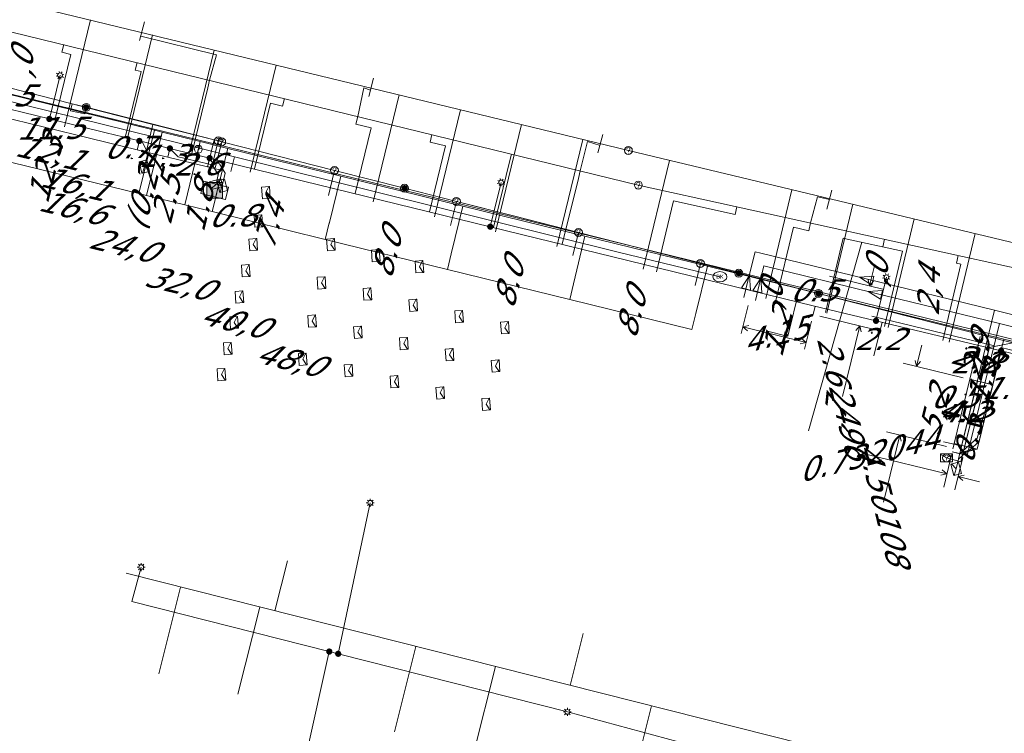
# Model space of a CAD drawing. Header units: metres. Extents: x 124576 to 133557, y 395865 to 402386.
# Tile 82 of 256: x 126196 to 126258, y 398349 to 398395. Entities that reach past the tile are written whole.
import ezdxf
from ezdxf.enums import TextEntityAlignment as Align

# ---------------------------------------------------------------- set-up
doc = ezdxf.new("R2010")
doc.units = ezdxf.units.M
doc.header["$MEASUREMENT"] = 0
for name, color, linetype, lineweight, true_color in [('LG_Datatransport_Breedband_Tilburg_BV', 3, 'Continuous', 13, 0x00ff00), ('LG_Datatransport_KPN_BV', 3, 'Continuous', 13, 0x00ff00), ('LG_Datatransport_Reggefiber_Operator_BV', 3, 'Continuous', 13, 0x00ff00), ('LG_Datatransport_Ziggo_BV', 3, 'Continuous', 13, 0x00ff00), ('LG_Laag_Spanning', 7, 'Continuous', 13, 0x960000), ('LG_Laag_Spanning_Enexis_Netbeheer_BV', 7, 'Continuous', 13, 0x960000), ('LG_Riool_Vrij_Verval_Gemeente_Tilburg_Ruimtelijke_Uitvoering', 7, 'Continuous', 13, 0xca00a0), ('LG_unet-4_Brabant_Water', 5, 'Continuous', 13, 0x0000ff), ('LG_warmte', 7, 'Continuous', 13, 0x008080), ('LG_warmte_Ennatuurlijk_BV', 7, 'Continuous', 13, 0x008080), ('MV_Datatransport_lijn', 3, 'Continuous', 0, 0x00ff00), ('MV_warmte_lijn', 7, 'Continuous', 0, 0x008080)]:
    doc.layers.add(name, color=color, linetype=linetype, lineweight=lineweight, true_color=true_color)
for name, color, linetype, lineweight in [('LG_Datatransport_P_KPN_BV', 7, 'Continuous', 0), ('LG_Datatransport_P_Reggefiber_Operator_BV', 7, 'Continuous', 0), ('LG_Datatransport_P_Ziggo_BV', 7, 'Continuous', 0), ('LG_Laag_Spanning_P_Enexis_Netbeheer_BV', 7, 'Continuous', 0), ('LG_Riool_Vrij_Verval_P_Gemeente_Tilburg_Ruimtelijke_Uitvoering', 7, 'Continuous', 0), ('LG_unet-4_P_Brabant_Water', 7, 'Continuous', 0), ('MV_Datatransport', 7, 'Continuous', 0), ('MV_Laag_Spanning', 7, 'Continuous', 0), ('MV_Laag_Spanning_lijn', 7, 'Continuous', 0), ('MV_Laag_Spanning_pijl', 7, 'Continuous', 0), ('MV_unet-4', 7, 'Continuous', 0), ('MV_warmte', 7, 'Continuous', 0)]:
    doc.layers.add(name, color=color, linetype=linetype, lineweight=lineweight)
doc.styles.add('Klic_Annotatie', font='verdanai.ttf', dxfattribs={"oblique": 20, "height": 1.4})
doc.styles.add('Style-Arial', font='arial.ttf')

# ---------------------------------------------------------------- blocks, each defined once
blk = doc.blocks.new('Onbekend_5')
at = {"layer": 'LG_Datatransport_P_Ziggo_BV'}
blk.add_hatch(color=256, dxfattribs=at).paths.add_polyline_path([(-0.25, -1.07, -0.262633), (0.23, 0.15), (0.59, 0.47, 0.379827), (0.7, 1.26), (0.69, 1.26, 0.228508), (-0.03, 1.53), (-0.03, 1.52, 0.459053), (-0.82, 0.79), (-1.29, 0.85, -0.414214), (-0.08, 2, -0.243799), (1.09, 1.52, -0.379827), (0.9, 0.11), (0.54, -0.2, 0.262633), (0.23, -1.08), (-0.17, -1.07)])
blk.add_circle((0, 0), 2.5, dxfattribs=at)
at = {"layer": 'LG_Datatransport_P_Ziggo_BV', "extrusion": (0, 0, -1)}
blk.add_solid([(0.34, -2.06), (-0.21, -2.06), (0.34, -1.51), (-0.21, -1.51)], dxfattribs=at)
blk = doc.blocks.new('Onbekend_11')
at = {"layer": 'LG_Datatransport_P_Reggefiber_Operator_BV'}
blk.add_hatch(color=256, dxfattribs=at).paths.add_polyline_path([(-0.25, -1.07, -0.262633), (0.23, 0.15), (0.59, 0.47, 0.379827), (0.7, 1.26), (0.69, 1.26, 0.228508), (-0.03, 1.53), (-0.03, 1.52, 0.459053), (-0.82, 0.79), (-1.29, 0.85, -0.414214), (-0.08, 2, -0.243799), (1.09, 1.52, -0.379827), (0.9, 0.11), (0.54, -0.2, 0.262633), (0.23, -1.08), (-0.17, -1.07)])
blk.add_circle((0, 0), 2.5, dxfattribs=at)
at = {"layer": 'LG_Datatransport_P_Reggefiber_Operator_BV', "extrusion": (0, 0, -1)}
blk.add_solid([(0.34, -2.06), (-0.21, -2.06), (0.34, -1.51), (-0.21, -1.51)], dxfattribs=at)
blk = doc.blocks.new('Mof')
at = {"layer": 'LG_Laag_Spanning_P_Enexis_Netbeheer_BV'}
h = blk.add_hatch(color=256, dxfattribs=at)
edge = h.paths.add_edge_path()
edge.add_arc((0, 0), 2, 0, 360)
blk = doc.blocks.new('DeliveryPoint')
at = {"layer": 'LG_Laag_Spanning_P_Enexis_Netbeheer_BV', "flags": 128}
blk.add_lwpolyline([(-3.75, -2.5), (3.75, -2.5), (3.75, 2.5), (-3.75, 2.5), (-3.75, -2.5)], close=True, dxfattribs=at)
blk.add_lwpolyline([(-3.75, 2.5), (-3.75, 2.16), (0, 0), (3.75, 2.16)], dxfattribs=at)
blk = doc.blocks.new('Streetlight')
at = {"layer": 'LG_Laag_Spanning_P_Enexis_Netbeheer_BV'}
for p, q in [((-1.77, 1.77), (-1.06, 1.06)), ((0, 2.5), (0, 1.5)), ((1.77, 1.77), (1.06, 1.06)), ((-1.06, -1.06), (-1.77, -1.77)), ((0, -1.5), (0, -2.5)), ((1.06, -1.06), (1.77, -1.77))]:
    blk.add_line(p, q, dxfattribs=at)
at = {"layer": 'LG_Laag_Spanning_P_Enexis_Netbeheer_BV', "flags": 128}
for points in [[(-2.5, 0), (-1.5, 0)], [(1.5, 0), (2.5, 0)]]:
    blk.add_lwpolyline(points, dxfattribs=at)
at = {"layer": 'LG_Laag_Spanning_P_Enexis_Netbeheer_BV'}
blk.add_circle((0, 0), 1.5, dxfattribs=at)
blk = doc.blocks.new('Flatkast')
at = {"layer": 'LG_Laag_Spanning_P_Enexis_Netbeheer_BV', "flags": 128}
for points in [[(-5, -5), (5, -5), (5, 5), (-5, 5), (-5, -5)], [(-5, 5), (5, 5), (5, -5), (-5, -5), (-5, 5)]]:
    blk.add_lwpolyline(points, close=True, dxfattribs=at)
at = {"layer": 'LG_Laag_Spanning_P_Enexis_Netbeheer_BV', "extrusion": (0, 0, -1)}
blk.add_solid([(5, 5), (-5, 5), (5, -5), (-5, -5)], dxfattribs=at)
blk = doc.blocks.new('m_pijl')
at = {"layer": 'MV_Laag_Spanning_pijl'}
blk.add_hatch(color=7, dxfattribs=at).paths.add_polyline_path([(-1, -0.33), (-1, 0), (-1, 0.33), (0, 0)])
at = {"layer": 'MV_Laag_Spanning_pijl', "flags": 128}
blk.add_lwpolyline([(-1, 0), (-1, 0.33), (0, 0), (-1, -0.33), (-1, 0)], close=True, dxfattribs=at)
blk = doc.blocks.new('FireHydrant')
at = {"layer": 'LG_unet-4_P_Brabant_Water'}
blk.add_ellipse((0, 0), major_axis=(4.45, 0), ratio=0.727642, dxfattribs=at)
at = {"layer": 'LG_unet-4_P_Brabant_Water', "style": 'Style-Arial'}
blk.add_text('BK', height=2.5, dxfattribs=at).set_placement((0, 0), align=Align.MIDDLE_CENTER)
blk = doc.blocks.new('Onbekend_2')
at = {"layer": 'LG_Riool_Vrij_Verval_P_Gemeente_Tilburg_Ruimtelijke_Uitvoering'}
blk.add_hatch(color=256, dxfattribs=at).paths.add_polyline_path([(-0.25, -1.07, -0.262633), (0.23, 0.15), (0.59, 0.47, 0.379827), (0.7, 1.26), (0.69, 1.26, 0.228508), (-0.03, 1.53), (-0.03, 1.52, 0.459053), (-0.82, 0.79), (-1.29, 0.85, -0.414214), (-0.08, 2, -0.243799), (1.09, 1.52, -0.379827), (0.9, 0.11), (0.54, -0.2, 0.262633), (0.23, -1.08), (-0.17, -1.07)])
blk.add_circle((0, 0), 2.5, dxfattribs=at)
at = {"layer": 'LG_Riool_Vrij_Verval_P_Gemeente_Tilburg_Ruimtelijke_Uitvoering', "extrusion": (0, 0, -1)}
blk.add_solid([(0.34, -2.06), (-0.21, -2.06), (0.34, -1.51), (-0.21, -1.51)], dxfattribs=at)
blk = doc.blocks.new('Onbekend_3')
at = {"layer": 'LG_Datatransport_P_KPN_BV'}
blk.add_hatch(color=256, dxfattribs=at).paths.add_polyline_path([(-0.25, -1.07, -0.262633), (0.23, 0.15), (0.59, 0.47, 0.379827), (0.7, 1.26), (0.69, 1.26, 0.228508), (-0.03, 1.53), (-0.03, 1.52, 0.459053), (-0.82, 0.79), (-1.29, 0.85, -0.414214), (-0.08, 2, -0.243799), (1.09, 1.52, -0.379827), (0.9, 0.11), (0.54, -0.2, 0.262633), (0.23, -1.08), (-0.17, -1.07)])
blk.add_circle((0, 0), 2.5, dxfattribs=at)
at = {"layer": 'LG_Datatransport_P_KPN_BV', "extrusion": (0, 0, -1)}
blk.add_solid([(0.34, -2.06), (-0.21, -2.06), (0.34, -1.51), (-0.21, -1.51)], dxfattribs=at)
blk = doc.blocks.new('Mof_2')
at = {"layer": 'LG_Datatransport_P_KPN_BV'}
h = blk.add_hatch(color=256, dxfattribs=at)
edge = h.paths.add_edge_path()
edge.add_arc((0, 0), 2, 0, 360)
blk = doc.blocks.new('PuntVanLevering_1')
at = {"layer": 'LG_Datatransport_P_KPN_BV', "flags": 128}
blk.add_lwpolyline([(-3.75, -2.5), (3.75, -2.5), (3.75, 2.5), (-3.75, 2.5), (-3.75, -2.5)], close=True, dxfattribs=at)
blk.add_lwpolyline([(-3.75, 2.5), (-3.75, 2.16), (0, 0), (3.75, 2.16)], dxfattribs=at)

msp = doc.modelspace()

# ---------------------------------------------------------------- linework, layer by layer
at = {"layer": 'LG_Datatransport_Breedband_Tilburg_BV', "flags": 128}
msp.add_lwpolyline([(126181.83, 398347.532), (126180.534, 398347.849), (126191.109, 398391.105), (126269.475, 398371.941), (126272.078, 398382.64), (126299.898, 398375.833)], dxfattribs=at)
at = {"layer": 'LG_Datatransport_KPN_BV'}
for p, q in [((126199.15, 398389.49), (126195.09, 398390.52)), ((126200.05, 398389.26), (126199.15, 398389.49)), ((126204.29, 398388.18), (126200.05, 398389.26)), ((126203.88, 398386.49), (126204.29, 398388.18)), ((126208.17, 398387.2), (126204.29, 398388.18)), ((126207.77, 398385.54), (126208.17, 398387.2)), ((126208.44, 398387.13), (126208.17, 398387.2)), ((126208.44, 398387.13), (126208.03, 398385.47)), ((126208.66, 398387.07), (126208.25, 398385.42)), ((126208.66, 398387.07), (126208.44, 398387.13)), ((126215.83, 398385.25), (126208.66, 398387.07)), ((126215.83, 398385.25), (126215.44, 398383.65)), ((126220.28, 398384.12), (126215.83, 398385.25)), ((126223.58, 398383.28), (126220.28, 398384.12)), ((126223.58, 398383.28), (126223.21, 398381.75)), ((126227.28, 398382.34), (126223.58, 398383.28)), ((126231.34, 398381.31), (126227.28, 398382.34)), ((126231.34, 398381.31), (126230.98, 398379.84)), ((126239.09, 398379.34), (126231.34, 398381.31)), ((126239.09, 398379.34), (126238.75, 398377.94)), ((126241.53, 398378.72), (126239.09, 398379.34)), ((126241.53, 398378.72), (126246.59, 398377.44)), ((126247.83, 398377.12), (126246.59, 398377.44)), ((126258.95, 398374.3), (126247.83, 398377.12))]:
    msp.add_line(p, q, dxfattribs=at)
at = {"layer": 'LG_Datatransport_KPN_BV', "flags": 128}
for points in [[(126199.15, 398389.49), (126199.05, 398389.04), (126199.95, 398388.84), (126200.05, 398389.26)], [(126258.95, 398374.3), (126257.45, 398374), (126255.65, 398366.74), (126254.73, 398366.99)]]:
    msp.add_lwpolyline(points, dxfattribs=at)
at = {"layer": 'LG_Datatransport_Reggefiber_Operator_BV'}
for p, q in [((126207.769, 398385.535), (126208.171, 398387.198)), ((126208.253, 398385.416), (126208.661, 398387.074)), ((126208.661, 398387.074), (126215.828, 398385.253)), ((126207.769, 398385.535), (126207.8, 398385.5)), ((126215.442, 398383.653), (126215.828, 398385.253)), ((126215.828, 398385.253), (126220.284, 398384.121)), ((126220.284, 398384.121), (126223.583, 398383.283)), ((126223.211, 398381.748), (126223.583, 398383.283)), ((126230.981, 398379.842), (126231.337, 398381.313)), ((126231.337, 398381.313), (126239.091, 398379.343)), ((126238.751, 398377.937), (126239.091, 398379.343)), ((126239.091, 398379.343), (126241.532, 398378.723))]:
    msp.add_line(p, q, dxfattribs=at)
at = {"layer": 'LG_Datatransport_Reggefiber_Operator_BV', "flags": 128}
for points in [[(126194.62, 398391.102), (126195.092, 398390.521), (126199.152, 398389.492), (126200.049, 398389.262), (126204.294, 398388.183), (126208.171, 398387.198), (126208.445, 398387.129), (126208.661, 398387.074), (126215.828, 398385.253), (126220.284, 398384.121), (126223.583, 398383.283), (126227.282, 398382.343), (126231.337, 398381.313), (126239.091, 398379.343), (126241.532, 398378.723), (126246.592, 398377.438), (126247.828, 398377.124), (126258.947, 398374.299), (126264.286, 398373.013), (126278.916, 398369.35), (126284.201, 398368.198), (126297.465, 398364.875)], [(126195.092, 398390.521), (126199.152, 398389.492), (126200.049, 398389.262)], [(126200.049, 398389.262), (126204.294, 398388.183), (126208.171, 398387.198)], [(126208.171, 398387.198), (126208.445, 398387.129), (126208.661, 398387.074)], [(126223.583, 398383.283), (126227.282, 398382.343), (126231.337, 398381.313)], [(126246.592, 398377.438), (126247.828, 398377.124), (126258.947, 398374.299)], [(126254.986, 398366.923), (126255.648, 398366.744), (126257.455, 398373.998), (126258.947, 398374.299)]]:
    msp.add_lwpolyline(points, dxfattribs=at)
at = {"layer": 'LG_Datatransport_Ziggo_BV'}
for p, q in [((126193.036, 398390.605), (126204.387, 398387.8)), ((126203.393, 398383.779), (126204.387, 398387.8)), ((126204.387, 398387.8), (126204.872, 398387.68)), ((126203.879, 398383.66), (126204.872, 398387.68)), ((126204.872, 398387.68), (126207.293, 398387.082)), ((126207.293, 398387.082), (126207.174, 398386.596)), ((126207.293, 398387.082), (126209.045, 398386.649)), ((126208.295, 398383.61), (126209.045, 398386.649)), ((126209.045, 398386.649), (126216.226, 398384.88)), ((126215.483, 398381.853), (126216.226, 398384.88)), ((126216.226, 398384.88), (126223.995, 398382.973)), ((126223.254, 398379.953), (126223.995, 398382.973)), ((126223.995, 398382.973), (126231.75, 398381.07)), ((126231.011, 398378.057), (126231.75, 398381.07)), ((126231.75, 398381.07), (126239.535, 398379.159)), ((126238.797, 398376.154), (126239.535, 398379.159)), ((126239.535, 398379.159), (126245.381, 398377.724)), ((126245.381, 398377.724), (126258.38, 398374.533)), ((126258.38, 398374.533), (126263.715, 398373.223))]:
    msp.add_line(p, q, dxfattribs=at)
at = {"layer": 'LG_Datatransport_Ziggo_BV', "flags": 128}
for points in [[(126203.393, 398383.779), (126204.387, 398387.8), (126193.036, 398390.605), (126191.098, 398391.084), (126186.44, 398371.757), (126184.87, 398365.244), (126183.347, 398358.924), (126181.051, 398349.398), (126179.364, 398342.397), (126177.675, 398335.391), (126176.823, 398331.857), (126178.235, 398331.612), (126182.18, 398330.818), (126190.84, 398328.694), (126195.818, 398327.473), (126196.953, 398327.195), (126197.729, 398327.005), (126197.879, 398327.658)], [(126186.123, 398364.942), (126184.87, 398365.244), (126186.44, 398371.757), (126191.098, 398391.084), (126193.036, 398390.605), (126204.387, 398387.8), (126204.872, 398387.68), (126207.293, 398387.082), (126207.174, 398386.596)], [(126186.123, 398364.942), (126184.87, 398365.244), (126186.44, 398371.757), (126191.098, 398391.084), (126193.036, 398390.605), (126204.387, 398387.8), (126204.872, 398387.68), (126207.293, 398387.082), (126207.174, 398386.596)], [(126187.713, 398371.45), (126186.44, 398371.757), (126191.098, 398391.084), (126193.036, 398390.605), (126204.387, 398387.8), (126204.872, 398387.68), (126207.293, 398387.082), (126207.174, 398386.596)], [(126187.713, 398371.45), (126186.44, 398371.757), (126191.098, 398391.084), (126193.036, 398390.605), (126204.387, 398387.8), (126204.872, 398387.68), (126207.293, 398387.082), (126207.174, 398386.596)], [(126187.713, 398371.45), (126186.44, 398371.757), (126191.098, 398391.084), (126193.036, 398390.605), (126204.387, 398387.8), (126204.872, 398387.68), (126207.293, 398387.082), (126207.174, 398386.596)], [(126203.879, 398383.66), (126204.872, 398387.68), (126207.293, 398387.082), (126207.174, 398386.596)], [(126203.879, 398383.66), (126204.872, 398387.68), (126207.293, 398387.082), (126207.174, 398386.596)], [(126203.879, 398383.66), (126204.872, 398387.68), (126207.293, 398387.082), (126207.174, 398386.596)], [(126207.174, 398386.596), (126207.293, 398387.082), (126209.045, 398386.649), (126216.226, 398384.88), (126223.995, 398382.973), (126231.75, 398381.07), (126239.535, 398379.159), (126245.381, 398377.724)], [(126207.174, 398386.596), (126207.293, 398387.082), (126209.045, 398386.649), (126216.226, 398384.88), (126223.995, 398382.973), (126231.75, 398381.07), (126239.535, 398379.159), (126245.381, 398377.724), (126258.38, 398374.533), (126263.715, 398373.223), (126277.681, 398369.795), (126276.022, 398362.957), (126275.48, 398362.419)], [(126238.797, 398376.154), (126239.535, 398379.159), (126231.75, 398381.07), (126223.995, 398382.973), (126216.226, 398384.88), (126209.045, 398386.649), (126207.293, 398387.082), (126207.174, 398386.596)], [(126231.011, 398378.057), (126231.75, 398381.07), (126223.995, 398382.973), (126216.226, 398384.88), (126209.045, 398386.649), (126207.293, 398387.082), (126207.174, 398386.596)], [(126215.483, 398381.853), (126216.226, 398384.88), (126209.045, 398386.649), (126207.293, 398387.082), (126207.174, 398386.596)], [(126215.483, 398381.853), (126216.226, 398384.88), (126209.045, 398386.649), (126207.293, 398387.082), (126207.174, 398386.596)], [(126208.295, 398383.61), (126209.045, 398386.649), (126207.293, 398387.082), (126207.174, 398386.596)], [(126208.295, 398383.61), (126209.045, 398386.649), (126207.293, 398387.082), (126207.174, 398386.596)], [(126207.174, 398386.596), (126207.293, 398387.082), (126209.045, 398386.649), (126216.226, 398384.88), (126223.995, 398382.973), (126231.75, 398381.07), (126239.535, 398379.159), (126245.381, 398377.724), (126258.38, 398374.533), (126263.715, 398373.223), (126262.115, 398366.645), (126262.969, 398365.465)], [(126238.797, 398376.154), (126239.535, 398379.159), (126231.75, 398381.07), (126223.995, 398382.973), (126216.226, 398384.88), (126209.045, 398386.649), (126207.293, 398387.082), (126207.174, 398386.596)], [(126238.797, 398376.154), (126239.535, 398379.159), (126231.75, 398381.07), (126223.995, 398382.973), (126216.226, 398384.88), (126209.045, 398386.649), (126207.293, 398387.082), (126207.174, 398386.596)], [(126223.254, 398379.953), (126223.995, 398382.973), (126216.226, 398384.88), (126209.045, 398386.649), (126207.293, 398387.082), (126207.174, 398386.596)], [(126223.254, 398379.953), (126223.995, 398382.973), (126216.226, 398384.88), (126209.045, 398386.649), (126207.293, 398387.082), (126207.174, 398386.596)], [(126215.483, 398381.853), (126216.226, 398384.88), (126209.045, 398386.649), (126207.293, 398387.082), (126207.174, 398386.596)], [(126208.295, 398383.61), (126209.045, 398386.649), (126207.293, 398387.082), (126207.174, 398386.596)], [(126207.174, 398386.596), (126207.293, 398387.082), (126209.045, 398386.649), (126216.226, 398384.88), (126223.995, 398382.973), (126231.75, 398381.07), (126239.535, 398379.159), (126245.381, 398377.724), (126258.38, 398374.533), (126263.715, 398373.223), (126277.681, 398369.795), (126283.321, 398368.411), (126281.671, 398361.606), (126282.883, 398360.623)], [(126207.174, 398386.596), (126207.293, 398387.082), (126209.045, 398386.649), (126216.226, 398384.88), (126223.995, 398382.973), (126231.75, 398381.07), (126239.535, 398379.159), (126245.381, 398377.724), (126258.38, 398374.533), (126256.683, 398367.546), (126255.584, 398367.262)], [(126223.254, 398379.953), (126223.995, 398382.973), (126216.226, 398384.88), (126209.045, 398386.649), (126207.293, 398387.082), (126207.174, 398386.596)], [(126223.254, 398379.953), (126223.995, 398382.973), (126216.226, 398384.88), (126209.045, 398386.649), (126207.293, 398387.082), (126207.174, 398386.596)], [(126215.483, 398381.853), (126216.226, 398384.88), (126209.045, 398386.649), (126207.293, 398387.082), (126207.174, 398386.596)], [(126231.011, 398378.057), (126231.75, 398381.07), (126223.995, 398382.973), (126216.226, 398384.88), (126209.045, 398386.649), (126207.293, 398387.082), (126207.174, 398386.596)], [(126208.295, 398383.61), (126209.045, 398386.649), (126207.293, 398387.082), (126207.174, 398386.596)], [(126231.011, 398378.057), (126231.75, 398381.07), (126223.995, 398382.973), (126216.226, 398384.88), (126209.045, 398386.649), (126207.293, 398387.082), (126207.174, 398386.596)], [(126245.381, 398377.724), (126258.38, 398374.533), (126263.715, 398373.223), (126277.681, 398369.795), (126283.321, 398368.411), (126288.797, 398367.067), (126297.488, 398364.979)], [(126258.38, 398374.533), (126256.683, 398367.546), (126255.584, 398367.262)]]:
    msp.add_lwpolyline(points, dxfattribs=at)
at = {"layer": 'LG_Laag_Spanning', "flags": 128}
msp.add_lwpolyline([(126208.887, 398383.398), (126208.889, 398383.398), (126208.89, 398383.399), (126208.891, 398383.399), (126208.892, 398383.4), (126208.893, 398383.401), (126208.894, 398383.402), (126208.895, 398383.403), (126208.895, 398383.404), (126208.896, 398383.406), (126209.086, 398384.183), (126209.086, 398384.184), (126209.086, 398384.185), (126209.086, 398384.186), (126209.086, 398384.188), (126209.085, 398384.189), (126209.085, 398384.19), (126209.084, 398384.191), (126209.083, 398384.192), (126209.082, 398384.193), (126209.081, 398384.194), (126209.08, 398384.194), (126209.078, 398384.195), (126208.301, 398384.385), (126207.524, 398384.575), (126207.523, 398384.575), (126207.522, 398384.575), (126207.521, 398384.575), (126207.519, 398384.575), (126207.518, 398384.574), (126207.517, 398384.574), (126207.516, 398384.573), (126207.515, 398384.572), (126207.514, 398384.571), (126207.513, 398384.57), (126207.513, 398384.569), (126207.512, 398384.567), (126207.322, 398383.79), (126207.322, 398383.789), (126207.322, 398383.788), (126207.322, 398383.787), (126207.322, 398383.785), (126207.323, 398383.784), (126207.323, 398383.783), (126207.324, 398383.782), (126207.325, 398383.781), (126207.326, 398383.78), (126207.327, 398383.779), (126207.328, 398383.779), (126207.33, 398383.778), (126208.884, 398383.398), (126208.885, 398383.398), (126208.886, 398383.398), (126208.887, 398383.398)], dxfattribs=at)
at = {"layer": 'LG_Laag_Spanning_Enexis_Netbeheer_BV'}
for p, q in [((126197.703, 398388.524), (126198.38, 398391.296)), ((126225.73, 398381.675), (126226.418, 398384.491)), ((126250.25, 398375.697), (126250.916, 398378.463)), ((126216.064, 398354.539), (126218.101, 398364.131)), ((126215.496, 398354.683), (126213.608, 398346.286))]:
    msp.add_line(p, q, dxfattribs=at)
at = {"layer": 'LG_Laag_Spanning_Enexis_Netbeheer_BV', "flags": 128}
for points in [[(126205.366, 398386.651), (126203.423, 398387.126), (126201.312, 398387.642), (126197.703, 398388.524), (126193.524, 398389.545), (126192.447, 398391.361), (126194.124, 398397.663), (126197.672, 398411)], [(126297.329, 398364.265), (126292.935, 398365.368), (126291.964, 398365.656), (126283.166, 398367.774), (126278.201, 398368.969), (126275.867, 398369.53), (126263.636, 398372.475), (126258.201, 398373.783), (126250.25, 398375.697), (126246.252, 398376.659), (126225.73, 398381.675), (126207.892, 398386.034), (126206.683, 398386.329), (126205.868, 398386.528), (126205.366, 398386.651), (126203.423, 398387.126), (126201.312, 398387.642), (126197.703, 398388.524), (126193.524, 398389.545), (126192.295, 398389.845), (126191.358, 398389.294)], [(126205.366, 398386.651), (126203.423, 398387.126), (126201.312, 398387.642), (126197.703, 398388.524), (126193.524, 398389.545)], [(126203.423, 398387.126), (126203.616, 398387.04), (126203.954, 398386.352), (126203.743, 398385.493)], [(126205.366, 398386.651), (126205.9, 398386.112), (126208.05, 398385.605), (126208.433, 398385.001), (126208.299, 398384.375)], [(126297.329, 398364.265), (126292.935, 398365.368), (126291.964, 398365.656), (126283.166, 398367.774), (126278.201, 398368.969), (126276.645, 398369.343), (126275.867, 398369.53), (126263.636, 398372.475), (126258.201, 398373.783), (126250.25, 398375.697), (126246.252, 398376.659), (126225.73, 398381.675), (126207.892, 398386.034), (126206.683, 398386.329), (126205.868, 398386.528), (126205.366, 398386.651)], [(126205.366, 398386.651), (126205.9, 398386.112), (126208.05, 398385.605), (126208.433, 398385.001), (126208.299, 398384.375)], [(126297.329, 398364.265), (126292.935, 398365.368), (126291.964, 398365.656), (126283.166, 398367.774), (126278.201, 398368.969), (126276.645, 398369.343), (126275.867, 398369.53), (126263.636, 398372.475), (126258.201, 398373.783), (126250.25, 398375.697), (126246.252, 398376.659), (126225.73, 398381.675), (126207.892, 398386.034), (126206.683, 398386.329), (126205.868, 398386.528), (126205.366, 398386.651)], [(126207.892, 398386.034), (126208.037, 398385.793), (126208.514, 398385.676), (126208.881, 398385.072), (126208.688, 398384.28)], [(126258.201, 398373.783), (126256.799, 398368.025), (126256.186, 398367.471), (126256.111, 398367.46), (126255.497, 398366.906), (126255.347, 398366.29)], [(126256.507, 398367.583), (126256.348, 398367.508), (126256.111, 398367.46), (126255.895, 398367.403), (126255.772, 398367.337)], [(126230.63, 398350.846), (126216.064, 398354.539), (126215.496, 398354.683), (126202.954, 398357.863), (126203.54, 398360.047)], [(126230.63, 398350.846), (126216.064, 398354.539), (126215.496, 398354.683), (126202.954, 398357.863), (126203.54, 398360.047)], [(126248.256, 398341.162), (126249.452, 398345.767), (126230.63, 398350.846)], [(126248.256, 398341.162), (126249.452, 398345.767), (126230.63, 398350.846)]]:
    msp.add_lwpolyline(points, dxfattribs=at)
at = {"layer": 'LG_Riool_Vrij_Verval_Gemeente_Tilburg_Ruimtelijke_Uitvoering'}
for p, q in [((126182.38, 398399.15), (126234.51, 398386.52)), ((126182.9, 398397.07), (126235.14, 398384.32)), ((126200.316, 398394.815), (126198.664, 398388.012)), ((126203.745, 398394.685), (126203.443, 398393.514)), ((126204.252, 398393.859), (126202.6, 398387.057)), ((126198.613, 398393.247), (126198.495, 398392.761)), ((126208.187, 398392.904), (126206.536, 398386.102)), ((126199.077, 398392.619), (126198.057, 398388.442)), ((126198.495, 398392.761), (126199.077, 398392.619)), ((126203.276, 398392.108), (126203.157, 398391.622)), ((126203.157, 398391.622), (126203.546, 398391.528)), ((126212.123, 398391.948), (126210.472, 398385.146)), ((126203.546, 398391.528), (126202.526, 398387.35)), ((126207.89, 398390.981), (126207.772, 398390.495)), ((126218.299, 398391.108), (126218.002, 398389.94)), ((126207.772, 398390.495), (126206.751, 398386.318)), ((126212.65, 398389.818), (126212.532, 398389.332)), ((126219.946, 398390.049), (126218.294, 398383.247)), ((126211.755, 398389.522), (126210.734, 398385.345)), ((126212.532, 398389.332), (126211.755, 398389.522)), ((126223.833, 398389.106), (126222.182, 398382.303)), ((126217.313, 398388.679), (126217.195, 398388.193)), ((126218.166, 398387.956), (126217.146, 398383.779)), ((126217.195, 398388.193), (126218.166, 398387.956)), ((126227.72, 398388.162), (126226.068, 398381.36)), ((126222.025, 398387.528), (126221.906, 398387.042)), ((126231.607, 398387.219), (126229.956, 398380.416)), ((126232.573, 398386.36), (126232.876, 398387.525)), ((126222.877, 398386.805), (126221.857, 398382.628)), ((126221.906, 398387.042), (126222.877, 398386.805)), ((126227.076, 398386.294), (126226.957, 398385.808)), ((126234.51, 398386.52), (126286.49, 398374.04)), ((126226.957, 398385.808), (126225.937, 398381.631)), ((126237.113, 398385.891), (126235.46, 398378.986)), ((126231.329, 398384.74), (126230.308, 398380.563)), ((126231.448, 398385.226), (126231.329, 398384.74)), ((126235.14, 398384.32), (126287.02, 398372.89)), ((126244.893, 398384.029), (126243.24, 398377.124)), ((126247.438, 398383.996), (126247.13, 398382.797)), ((126237.384, 398383.317), (126236.303, 398378.799)), ((126237.384, 398383.317), (126241.299, 398382.455)), ((126241.406, 398382.943), (126241.299, 398382.455)), ((126248.783, 398383.098), (126247.131, 398376.193)), ((126252.673, 398382.167), (126251.021, 398375.262)), ((126245.003, 398381.64), (126243.889, 398376.984)), ((126245.003, 398381.64), (126245.987, 398381.424)), ((126246.094, 398381.912), (126245.987, 398381.424)), ((126248.164, 398380.944), (126247.035, 398376.229)), ((126248.227, 398380.93), (126248.164, 398380.944)), ((126248.227, 398380.93), (126251.938, 398380.114)), ((126256.563, 398381.236), (126254.911, 398374.331)), ((126245.959, 398368.703), (126249.347, 398380.684)), ((126250.782, 398380.88), (126250.675, 398380.392)), ((126251.938, 398380.114), (126250.794, 398375.331)), ((126255.47, 398379.848), (126255.362, 398379.36)), ((126255.65, 398379.297), (126254.49, 398374.447)), ((126255.362, 398379.36), (126255.65, 398379.297)), ((126212.042, 398357.266), (126212.842, 398360.437)), ((126202.576, 398359.654), (126247.824, 398348.237)), ((126206.047, 398358.778), (126204.656, 398353.264)), ((126211.091, 398357.505), (126209.693, 398351.965)), ((126230.81, 398352.53), (126231.645, 398355.839)), ((126221.003, 398355.004), (126219.634, 398349.578)), ((126226.068, 398353.727), (126224.688, 398348.259)), ((126235.984, 398351.224), (126234.649, 398345.933))]:
    msp.add_line(p, q, dxfattribs=at)
at = {"layer": 'LG_Riool_Vrij_Verval_Gemeente_Tilburg_Ruimtelijke_Uitvoering', "flags": 128}
for points in [[(126203.519, 398393.783), (126208.332, 398392.599), (126207.89, 398390.981)], [(126218.108, 398390.36), (126217.686, 398390.494), (126217.317, 398388.679)], [(126232.707, 398386.846), (126231.918, 398387.088), (126231.448, 398385.226)], [(126247.284, 398383.396), (126246.541, 398383.575), (126246.094, 398381.912)]]:
    msp.add_lwpolyline(points, dxfattribs=at)
at = {"layer": 'LG_unet-4_Brabant_Water'}
for p, q in [((126209.47, 398386.11), (126209.23, 398385.18)), ((126249.99, 398376), (126257.78, 398374.11))]:
    msp.add_line(p, q, dxfattribs=at)
at = {"layer": 'LG_unet-4_Brabant_Water', "flags": 128}
for points in [[(126192.79, 398390.23), (126209.47, 398386.11), (126222.1, 398382.98), (126233.77, 398380.08), (126240.33, 398378.5)], [(126255.58, 398367.26), (126256.68, 398368.24), (126257.67, 398371.62), (126258.18, 398374.01)], [(126258.18, 398374.01), (126263.48, 398372.72), (126268.02, 398371.62), (126278.32, 398369.11), (126282.97, 398367.97), (126289.85, 398366.29), (126297.376, 398364.473)]]:
    msp.add_lwpolyline(points, dxfattribs=at)
at = {"layer": 'LG_warmte', "flags": 128}
for points in [[(126242.2, 398378.57), (126242.27, 398377.65), (126241.7, 398377.79), (126242.2, 398378.57)], [(126242.93, 398378.4), (126243, 398377.48), (126242.43, 398377.62), (126242.93, 398378.4)], [(126249.2, 398378.46), (126250.12, 398378.54), (126249.98, 398377.97), (126249.2, 398378.46)], [(126249.75, 398377.56), (126250.67, 398377.63), (126250.53, 398377.07), (126249.75, 398377.56)]]:
    msp.add_lwpolyline(points, dxfattribs=at)
at = {"layer": 'LG_warmte_Ennatuurlijk_BV'}
for p, q in [((126242.091, 398378.149), (126241.853, 398377.176)), ((126242.821, 398377.977), (126242.581, 398376.998)), ((126254.532, 398368.016), (126255.212, 398367.851)), ((126255.283, 398368.142), (126255.141, 398367.559))]:
    msp.add_line(p, q, dxfattribs=at)
at = {"layer": 'LG_warmte_Ennatuurlijk_BV', "flags": 128}
for points in [[(126249.628, 398378.36), (126242.93, 398379.999), (126242.565, 398380.088), (126242.091, 398378.149)], [(126250.178, 398377.454), (126243.117, 398379.181), (126242.821, 398377.977)], [(126297.84, 398366.566), (126296.253, 398366.954), (126284.009, 398369.949), (126279.347, 398371.09), (126272.941, 398372.657), (126264.096, 398374.82), (126261.284, 398375.508), (126257.782, 398376.365), (126249.628, 398378.36)], [(126297.678, 398365.834), (126296.803, 398366.048), (126285.147, 398368.899), (126283.346, 398369.34), (126278.684, 398370.48), (126273.491, 398371.751), (126263.433, 398374.211), (126261.835, 398374.602), (126258.091, 398375.518), (126250.178, 398377.454)], [(126257.782, 398376.365), (126255.681, 398367.737), (126255.212, 398367.851)], [(126258.091, 398375.518), (126256.049, 398367.133), (126255.095, 398367.365)]]:
    msp.add_lwpolyline(points, dxfattribs=at)
at = {"layer": 'MV_Datatransport_lijn'}
for p, q in [((126191.445, 398386.7), (126203.393, 398383.779)), ((126206.307, 398383.064), (126207.293, 398387.082)), ((126203.393, 398383.779), (126203.879, 398383.66)), ((126203.879, 398383.66), (126206.307, 398383.064)), ((126208.055, 398382.635), (126208.344, 398383.812)), ((126206.307, 398383.064), (126208.055, 398382.635)), ((126208.055, 398382.635), (126215.242, 398380.871)), ((126215.242, 398380.871), (126215.498, 398381.914)), ((126215.242, 398380.871), (126223.011, 398378.963)), ((126223.011, 398378.963), (126223.254, 398379.953)), ((126223.011, 398378.963), (126230.78, 398377.056)), ((126230.78, 398377.056), (126231.011, 398378.057)), ((126244.646, 398374.723), (126245.381, 398377.724)), ((126230.78, 398377.056), (126238.55, 398375.149)), ((126238.55, 398375.149), (126238.797, 398376.154)), ((126243.36, 398375.038), (126244.526, 398374.753)), ((126256.218, 398371.981), (126256.88, 398374.702)), ((126256.218, 398371.981), (126255.225, 398367.9)), ((126256.218, 398371.981), (126257.674, 398371.62)), ((126255.225, 398367.9), (126256.682, 398367.546)), ((126255.098, 398367.38), (126255.584, 398367.262))]:
    msp.add_line(p, q, dxfattribs=at)
at = {"layer": 'MV_Laag_Spanning_lijn'}
for p, q in [((126203.286, 398386.566), (126203.423, 398387.126)), ((126205.229, 398386.091), (126205.366, 398386.651)), ((126207.755, 398385.474), (126207.892, 398386.034)), ((126208.522, 398385.287), (126208.378, 398384.7)), ((126256.703, 398371.861), (126255.502, 398366.924)), ((126255.223, 398367.895), (126256.506, 398367.583))]:
    msp.add_line(p, q, dxfattribs=at)
at = {"layer": 'MV_Laag_Spanning_pijl'}
for p, q in [((126192.114, 398389.295), (126203.286, 398386.566)), ((126203.286, 398386.566), (126203.964, 398386.4)), ((126203.964, 398386.4), (126205.229, 398386.091)), ((126205.229, 398386.091), (126207.755, 398385.474)), ((126207.755, 398385.474), (126208.522, 398385.287)), ((126246.254, 398376.097), (126246.384, 398376.627)), ((126250.113, 398373.466), (126250.632, 398375.605)), ((126256.218, 398371.981), (126256.742, 398374.134)), ((126256.218, 398371.981), (126255.223, 398367.895)), ((126256.218, 398371.981), (126256.703, 398371.861)), ((126256.703, 398371.861), (126257.674, 398371.62))]:
    msp.add_line(p, q, dxfattribs=at)
at = {"layer": 'MV_warmte_lijn'}
for p, q in [((126249.842, 398377.922), (126250.173, 398379.274)), ((126247.3, 398378.543), (126250.687, 398377.715)), ((126249.842, 398377.922), (126249.756, 398378.301)), ((126249.842, 398377.922), (126250.094, 398378.218)), ((126242.12, 398376.663), (126241.685, 398374.889)), ((126246.677, 398375.994), (126250.063, 398375.165)), ((126241.788, 398375.311), (126242.168, 398375.397)), ((126241.788, 398375.311), (126242.085, 398375.06)), ((126245.819, 398374.323), (126241.788, 398375.311)), ((126246.15, 398375.675), (126245.715, 398373.9)), ((126249.218, 398375.372), (126248.122, 398370.893)), ((126249.218, 398375.372), (126248.967, 398375.075)), ((126249.218, 398375.372), (126249.305, 398374.992)), ((126245.819, 398374.323), (126245.44, 398374.237)), ((126245.819, 398374.323), (126245.522, 398374.575)), ((126252.829, 398372.806), (126253.159, 398374.158)), ((126255.795, 398372.084), (126251.984, 398373.012)), ((126252.829, 398372.806), (126252.743, 398373.185)), ((126252.829, 398372.806), (126253.081, 398373.103)), ((126251.765, 398368.432), (126250.726, 398364.164)), ((126254.731, 398367.711), (126250.92, 398368.638)), ((126251.765, 398368.432), (126251.513, 398368.136)), ((126251.765, 398368.432), (126251.852, 398368.053)), ((126254.758, 398365.974), (126249.695, 398367.201)), ((126255.051, 398367.185), (126254.553, 398365.129)), ((126255.762, 398367.012), (126255.264, 398364.956)), ((126254.758, 398365.974), (126254.378, 398365.887)), ((126254.758, 398365.974), (126254.46, 398366.225)), ((126255.469, 398365.802), (126255.848, 398365.889)), ((126255.469, 398365.802), (126255.766, 398365.551)), ((126255.469, 398365.802), (126256.822, 398365.474))]:
    msp.add_line(p, q, dxfattribs=at)

# ---------------------------------------------------------------- block references
at = {"layer": 'LG_Datatransport_P_KPN_BV', "xscale": 0.1, "yscale": 0.1, "zscale": 0.1}
for name, p in [('Onbekend_3', (126200.05, 398389.26)), ('Mof_2', (126200.049, 398389.262)), ('Onbekend_3', (126208.44, 398387.13)), ('Onbekend_3', (126208.66, 398387.07)), ('Onbekend_3', (126215.83, 398385.25)), ('Onbekend_3', (126220.28, 398384.12)), ('Mof_2', (126220.284, 398384.121)), ('Onbekend_3', (126223.58, 398383.28)), ('Onbekend_3', (126231.34, 398381.31)), ('Onbekend_3', (126239.09, 398379.34)), ('Onbekend_3', (126241.53, 398378.72)), ('Mof_2', (126241.532, 398378.723)), ('Onbekend_3', (126246.59, 398377.44)), ('Mof_2', (126246.592, 398377.438)), ('PuntVanLevering_1', (126254.73, 398366.992)), ('Onbekend_3', (126254.73, 398366.99))]:
    msp.add_blockref(name, p, dxfattribs=at)
at = {"layer": 'LG_Datatransport_P_Reggefiber_Operator_BV', "xscale": 0.1, "yscale": 0.1, "zscale": 0.1}
msp.add_blockref('Onbekend_11', (126200.049, 398389.262), dxfattribs=at)
at = {"layer": 'LG_Datatransport_P_Ziggo_BV', "xscale": 0.1, "yscale": 0.1, "zscale": 0.1}
msp.add_blockref('Onbekend_5', (126207.174, 398386.596), dxfattribs=at)
at = {"layer": 'LG_Laag_Spanning_P_Enexis_Netbeheer_BV'}
for name, p, xscale, yscale, zscale, rotation in [('Streetlight', (126198.38, 398391.296), 0.1, 0.1, 0.1, 284), ('DeliveryPoint', (126203.743, 398385.493), 0.1, 0.1, 0.1, 104), ('DeliveryPoint', (126208.299, 398384.375), 0.1, 0.1, 0.1, 194), ('DeliveryPoint', (126208.688, 398384.28), 0.1, 0.1, 0.1, 104), ('Streetlight', (126226.418, 398384.491), 0.1, 0.1, 0.1, 284), ('DeliveryPoint', (126211.47, 398383.84), 0.09999999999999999, 0.09999999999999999, 0.09999999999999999, 274), ('DeliveryPoint', (126210.991, 398382.034), 0.09999999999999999, 0.09999999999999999, 0.09999999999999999, 274), ('DeliveryPoint', (126210.661, 398380.537), 0.09999999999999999, 0.09999999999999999, 0.09999999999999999, 274), ('DeliveryPoint', (126215.598, 398380.536), 0.09999999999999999, 0.09999999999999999, 0.09999999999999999, 274), ('DeliveryPoint', (126218.446, 398379.835), 0.09999999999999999, 0.09999999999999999, 0.09999999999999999, 274), ('DeliveryPoint', (126210.189, 398378.874), 0.09999999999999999, 0.09999999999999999, 0.09999999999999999, 274), ('DeliveryPoint', (126221.228, 398379.133), 0.09999999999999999, 0.09999999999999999, 0.09999999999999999, 274), ('DeliveryPoint', (126215.002, 398378.108), 0.09999999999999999, 0.09999999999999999, 0.09999999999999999, 274), ('Streetlight', (126250.916, 398378.463), 0.1, 0.1, 0.1, 284), ('DeliveryPoint', (126217.916, 398377.394), 0.09999999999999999, 0.09999999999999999, 0.09999999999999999, 274), ('DeliveryPoint', (126209.786, 398377.211), 0.09999999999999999, 0.09999999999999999, 0.09999999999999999, 274), ('DeliveryPoint', (126220.83, 398376.681), 0.09999999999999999, 0.09999999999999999, 0.09999999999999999, 274), ('DeliveryPoint', (126209.446, 398375.584), 0.09999999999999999, 0.09999999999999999, 0.09999999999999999, 274), ('DeliveryPoint', (126214.406, 398375.68), 0.09999999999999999, 0.09999999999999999, 0.09999999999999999, 274), ('DeliveryPoint', (126223.745, 398375.967), 0.09999999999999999, 0.09999999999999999, 0.09999999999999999, 274), ('DeliveryPoint', (126217.321, 398374.967), 0.09999999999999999, 0.09999999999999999, 0.09999999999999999, 274), ('DeliveryPoint', (126226.659, 398375.253), 0.09999999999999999, 0.09999999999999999, 0.09999999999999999, 274), ('DeliveryPoint', (126220.235, 398374.253), 0.09999999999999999, 0.09999999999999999, 0.09999999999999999, 274), ('DeliveryPoint', (126209.041, 398373.933), 0.09999999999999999, 0.09999999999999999, 0.09999999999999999, 274), ('DeliveryPoint', (126213.811, 398373.253), 0.09999999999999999, 0.09999999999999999, 0.09999999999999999, 274), ('DeliveryPoint', (126223.149, 398373.539), 0.09999999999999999, 0.09999999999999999, 0.09999999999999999, 274), ('DeliveryPoint', (126216.725, 398372.539), 0.09999999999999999, 0.09999999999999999, 0.09999999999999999, 274), ('DeliveryPoint', (126226.064, 398372.825), 0.09999999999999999, 0.09999999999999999, 0.09999999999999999, 274), ('DeliveryPoint', (126208.636, 398372.282), 0.09999999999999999, 0.09999999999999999, 0.09999999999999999, 274), ('DeliveryPoint', (126219.639, 398371.825), 0.09999999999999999, 0.09999999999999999, 0.09999999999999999, 274), ('DeliveryPoint', (126222.554, 398371.111), 0.09999999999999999, 0.09999999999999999, 0.09999999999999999, 274), ('DeliveryPoint', (126225.468, 398370.397), 0.09999999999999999, 0.09999999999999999, 0.09999999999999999, 274), ('DeliveryPoint', (126255.347, 398366.29), 0.1, 0.1, 0.1, 104)]:
    msp.add_blockref(name, p, dxfattribs=dict(at, xscale=xscale, yscale=yscale, zscale=zscale, rotation=rotation))
at = {"layer": 'LG_Laag_Spanning_P_Enexis_Netbeheer_BV', "xscale": 0.1, "yscale": 0.1, "zscale": 0.1}
for name, p in [('Mof', (126197.703, 398388.524)), ('Mof', (126203.423, 398387.126)), ('Mof', (126205.366, 398386.651)), ('Mof', (126207.892, 398386.034)), ('Flatkast', (126208.204, 398383.986)), ('Mof', (126225.73, 398381.675)), ('Mof', (126250.25, 398375.697)), ('Mof', (126258.201, 398373.783)), ('Streetlight', (126218.101, 398364.131)), ('Streetlight', (126203.54, 398360.047)), ('Mof', (126215.496, 398354.683)), ('Mof', (126216.064, 398354.539)), ('Streetlight', (126230.63, 398350.846))]:
    msp.add_blockref(name, p, dxfattribs=at)
at = {"layer": 'LG_Riool_Vrij_Verval_P_Gemeente_Tilburg_Ruimtelijke_Uitvoering', "xscale": 0.1, "yscale": 0.1, "zscale": 0.1}
for p in [(126234.51, 398386.52), (126235.14, 398384.32)]:
    msp.add_blockref('Onbekend_2', p, dxfattribs=at)
at = {"layer": 'LG_unet-4_P_Brabant_Water', "xscale": 0.1, "yscale": 0.1, "zscale": 0.1}
msp.add_blockref('FireHydrant', (126240.33, 398378.5), dxfattribs=at)
at = {"layer": 'MV_Laag_Spanning_pijl'}
for p, xscale, yscale, zscale, rotation in [((126203, 398386), 0.1, 0.1, 0.1, 347), ((126203, 398386), 0.1, 0.1, 0.1, 347), ((126205, 398386), 0.1, 0.1, 0.1, 347), ((126207, 398385), 0.1, 0.1, 0.1, 347), ((126208, 398385), 0.1, 0.1, 0.1, 347), ((126246, 398376), 0.1, 0.1, 0.1, 76), ((126250, 398375), 0.1, 0.1, 0.1, 76), ((126256, 398374), 0.1, 0.1, 0.1, 76), ((126256, 398371), 0.1, 0.1, 0.1, 347), ((126257, 398371), 0.1, 0.1, 0.1, 347), ((126255, 398367), 0.09999999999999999, 0.09999999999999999, 0.09999999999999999, 257)]:
    msp.add_blockref('m_pijl', p, dxfattribs=dict(at, xscale=xscale, yscale=yscale, zscale=zscale, rotation=rotation))

# ---------------------------------------------------------------- texts
at = {"layer": 'MV_Datatransport', "style": 'Klic_Annotatie', "oblique": 20}
for s, rotation, p in [('12,1', 346.4, (126197.635, 398386.385)), ('12.3', 76, (126197.419, 398385.24)), ('16,1', 346.4, (126199.224, 398384.445)), ('(0.2)', 76, (126203.636, 398383.72)), ('2.5', 76, (126205.093, 398383.362)), ('1.8', 76, (126207.181, 398382.85)), ('16,6', 346.4, (126199.11, 398382.913)), ('7.4', 76, (126211.649, 398381.753)), ('24,0', 346.4, (126202.342, 398380.528)), ('8.0', 76, (126219.127, 398379.917)), ('32,0', 346.4, (126205.874, 398378.124)), ('8.0', 76, (126226.896, 398378.01)), ('8.0', 76, (126234.665, 398376.103)), ('40,0', 346.4, (126209.408, 398375.712)), ('1.2', 76, (126243.943, 398374.896)), ('2,9', 76.3, (126256.563, 398373.39)), ('48,0', 346.4, (126212.929, 398373.27)), ('2.8', 346, (126256.549, 398373.342)), ('1.5', 76, (126256.946, 398371.801)), ('5,2', 76.3, (126253.943, 398369.861)), ('4.2', 346, (126255.722, 398369.941)), ('0.5', 76, (126256.071, 398368.143))]:
    msp.add_text(s, height=1.4, rotation=rotation, dxfattribs=at).set_placement(p, align=Align.MIDDLE_CENTER)
at = {"layer": 'MV_Laag_Spanning', "style": 'Klic_Annotatie', "oblique": 20}
for s, p in [('1.5', (126195.053, 398390.02)), ('0.5', (126246.241, 398377.638)), ('2.2', (126250.373, 398374.536)), ('2.2', (126256.48, 398373.058)), ('4.2', (126255.721, 398369.938))]:
    msp.add_text(s, height=1.4, dxfattribs=at).set_placement(p, align=Align.MIDDLE_CENTER)
for s, p in [('11.5', (126197.7, 398387.931)), ('0.7', (126202.642, 398386.723)), ('1.3', (126204.822, 398386.19)), ('2.6', (126207.087, 398385.637)), ('0.8', (126209.282, 398382.382)), ('1.0', (126258.415, 398371.435)), ('0.5', (126255.178, 398370.867))]:
    msp.add_text(s, height=1.4, rotation=1, dxfattribs=at).set_placement(p, align=Align.MIDDLE_CENTER)
at = {"layer": 'MV_unet-4', "style": 'Klic_Annotatie', "oblique": 20}
for s, rotation, p in [(',0', 88.7, (126195.96, 398392)), (',0', 88.7, (126250.3, 398378.74)), ('2,4', 88.6, (126253.59, 398377.49)), (',0', 89.8, (126243.62, 398377.28)), (',7', 83.9, (126247.64, 398369.61))]:
    msp.add_text(s, height=1.4, rotation=rotation, dxfattribs=at).set_placement(p, align=Align.MIDDLE_CENTER)
at = {"layer": 'MV_warmte', "style": 'Klic_Annotatie', "oblique": 20}
for s, rotation, p in [('4.15', 14, (126243.804, 398374.817)), ('2.62496', 284, (126248.122, 398370.893)), ('0.732044', 14, (126249.695, 398367.201)), ('4.50108', 284, (126250.726, 398364.164))]:
    msp.add_text(s, height=1.4, rotation=rotation, dxfattribs=at).set_placement(p, align=Align.MIDDLE_CENTER)

doc.saveas('drawing.dxf')
